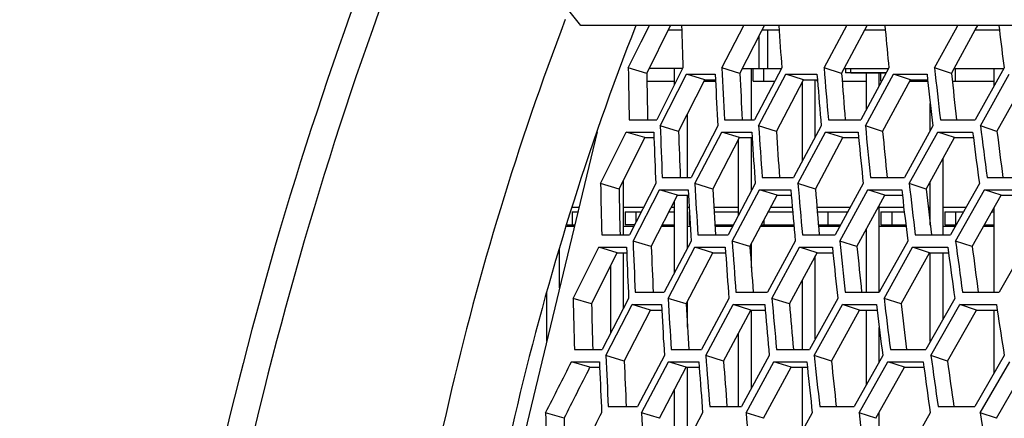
# Model space of a CAD drawing. Header units: millimetres. Extents: x 0 to 420, y 0 to 297.
# Tile 7 of 150: x 65.04 to 74.22, y 78.46 to 82.18. Entities that reach past the tile are written whole.
import ezdxf

# ---------------------------------------------------------------- set-up
doc = ezdxf.new("R2010")
doc.units = ezdxf.units.MM
doc.header["$LTSCALE"] = 23.1
doc.layers.get('0').update_dxf_attribs({"linetype": 'CONTINUOUS'})
for name, color, linetype in [('06___PRT_ALL_SURFS', 7, 'CONTINUOUS'), ('AXES', 7, 'CONTINUOUS'), ('DIM_PILOTEES', 7, 'CONTINUOUS')]:
    doc.layers.add(name, color=color, linetype=linetype)
doc.styles.get("Standard").update_dxf_attribs({"font": 'txt', "width": 0.7})
doc.dimstyles.new('DIMSTYLE_2', dxfattribs={"dimtxt": 2.5, "dimasz": 3.5, "dimexe": 2, "dimexo": 0, "dimtad": 1, "dimdec": 0, "dimlfac": 5, "dimdsep": 46, "dimtxsty": 'Standard', "dimblk": '_FILLED', "dimblk1": '_FILLED', "dimblk2": '_FILLED', "dimcen": 0, "dimazin": 2, "dimtp": 0.8, "dimtm": 0.8, "dimtfac": 1, "dimtdec": 0, "dimtofl": 0, "dimtmove": 0, "dimatfit": 3, "dimldrblk": '_FILLED', "dimfxl": 0, "dimtolj": 1, "dimarcsym": 0})
doc.dimstyles.new('DIMSTYLE_4', dxfattribs={"dimtxt": 2.5, "dimasz": 3.5, "dimexe": 2, "dimexo": 0, "dimtad": 1, "dimdec": 0, "dimlfac": 5, "dimdsep": 46, "dimtxsty": 'Standard', "dimblk": '_FILLED', "dimblk1": '_FILLED', "dimblk2": '_FILLED', "dimcen": 0, "dimazin": 2, "dimtp": 0.5, "dimtm": 0.5, "dimtfac": 1, "dimtdec": 0, "dimtofl": 0, "dimtmove": 0, "dimatfit": 3, "dimldrblk": '_FILLED', "dimfxl": 0, "dimtolj": 1, "dimarcsym": 0})
doc.dimstyles.new('DIMSTYLE_5', dxfattribs={"dimtxt": 2.5, "dimasz": 3.5, "dimexe": 2, "dimexo": 0, "dimtad": 1, "dimdec": 1, "dimlfac": 5, "dimdsep": 46, "dimtxsty": 'Standard', "dimblk": '_FILLED', "dimblk1": '_FILLED', "dimblk2": '_FILLED', "dimcen": 0, "dimazin": 2, "dimtp": 0.3, "dimtm": 0.3, "dimtfac": 1, "dimtdec": 1, "dimtofl": 0, "dimtmove": 0, "dimatfit": 3, "dimldrblk": '_FILLED', "dimfxl": 0, "dimtolj": 1, "dimarcsym": 0})

# ---------------------------------------------------------------- blocks, each defined once
blk = doc.blocks.new('_FILLED')
at = {"color": 0, "linetype": 'ByBlock'}
blk.add_solid([(0, 0), (-1, 0.1429), (-1, -0.1429)], dxfattribs=at)
blk = doc.blocks.new('*D5')
at = {"layer": 'DIM_PILOTEES', "color": 2, "linetype": 'Continuous'}
for p, q in [((103.5571, 103.858), (38.5903, 103.858)), ((40.5903, 103.858), (40.5903, 68.4239)), ((40.5903, 32.9897), (40.5903, 68.4239)), ((103.5571, 32.9897), (38.5903, 32.9897))]:
    blk.add_line(p, q, dxfattribs=at)
at = {"layer": 'DIM_PILOTEES', "color": 2, "linetype": 'Continuous', "xscale": 3.5, "yscale": 3.5, "zscale": 3.5}
for p, rotation in [((40.5903, 103.858), 90), ((40.5903, 32.9897), 270)]:
    blk.add_blockref('_FILLED', p, dxfattribs=dict(at, rotation=rotation))
at = {"layer": 'DIM_PILOTEES', "color": 2, "linetype": 'Continuous', "insert": (37.4653, 68.4239), "char_height": 2.5, "width": 8.303571, "attachment_point": 2, "rotation": 90, "line_spacing_factor": 0.9}
blk.add_mtext('{\\ftxt;\\W0.0001;\\H0.0001;\\~}{\\ftxt;\\W2.2142857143;\\H2.5; }{\\ftxt;\\W0.0001;\\H0.0001;\\~}', dxfattribs=at)
blk = doc.blocks.new('*D6')
at = {"layer": 'DIM_PILOTEES', "color": 2, "linetype": 'Continuous'}
for p, q in [((55.0188, 68.4239), (55.0188, 114.3385)), ((152.0954, 68.4239), (152.0954, 114.3385)), ((55.0188, 112.3385), (103.5571, 112.3385)), ((152.0954, 112.3385), (103.5571, 112.3385))]:
    blk.add_line(p, q, dxfattribs=at)
at = {"layer": 'DIM_PILOTEES', "color": 2, "linetype": 'Continuous', "xscale": 3.5, "yscale": 3.5, "zscale": 3.5, "rotation": 180}
blk.add_blockref('_FILLED', (55.0188, 112.3385), dxfattribs=at)
at = {"layer": 'DIM_PILOTEES', "color": 2, "linetype": 'Continuous', "xscale": 3.5, "yscale": 3.5, "zscale": 3.5}
blk.add_blockref('_FILLED', (152.0954, 112.3385), dxfattribs=at)
at = {"layer": 'DIM_PILOTEES', "color": 2, "linetype": 'Continuous', "insert": (103.8477, 115.4635), "char_height": 2.5, "width": 8.571429, "attachment_point": 2, "line_spacing_factor": 0.9}
blk.add_mtext('{\\ftxt;\\W0.0001;\\H0.0001;\\~}{\\ftxt;\\W2.2857142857;\\H2.5; }{\\ftxt;\\W0.0001;\\H0.0001;\\~}', dxfattribs=at)
blk = doc.blocks.new('*D7')
at = {"layer": 'DIM_PILOTEES', "color": 2, "linetype": 'Continuous'}
for p, q in [((55.0188, 68.4239), (55.0188, 109.4542)), ((61.7571, 82.6039), (61.7571, 109.4542)), ((55.0188, 107.4542), (44.4467, 107.4542)), ((44.4467, 107.4542), (58.3879, 107.4542)), ((69.2571, 107.4542), (58.3879, 107.4542)), ((61.7571, 107.4542), (69.2571, 107.4542))]:
    blk.add_line(p, q, dxfattribs=at)
at = {"layer": 'DIM_PILOTEES', "color": 2, "linetype": 'Continuous', "xscale": 3.5, "yscale": 3.5, "zscale": 3.5}
blk.add_blockref('_FILLED', (55.0188, 107.4542), dxfattribs=at)
at = {"layer": 'DIM_PILOTEES', "color": 2, "linetype": 'Continuous', "xscale": 3.5, "yscale": 3.5, "zscale": 3.5, "rotation": 180}
blk.add_blockref('_FILLED', (61.7571, 107.4542), dxfattribs=at)
at = {"layer": 'DIM_PILOTEES', "color": 2, "linetype": 'Continuous', "insert": (51.411, 110.5792), "char_height": 2.5, "width": 10.446429, "attachment_point": 3, "line_spacing_factor": 0.9}
blk.add_mtext('{\\ftxt;\\W0.0001;\\H0.0001;\\~}{\\ftxt;\\W2.7857142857;\\H2.5; }{\\ftxt;\\W0.0001;\\H0.0001;\\~}', dxfattribs=at)

msp = doc.modelspace()

# ---------------------------------------------------------------- linework, layer by layer
at = {"color": 7, "linetype": 'Continuous'}
for p, q in [((70.2722, 82.1249), (70.1578, 82.2634)), ((137.842, 82.1249), (70.2722, 82.1249)), ((70.8333, 81.9712), (70.9096, 82.1249)), ((71.0868, 82.0839), (71.2111, 82.0839)), ((71.5859, 81.7279), (71.7901, 82.1249)), ((71.9629, 82.0839), (72.1209, 82.0839)), ((72.0122, 82.0839), (72.0122, 81.7239)), ((72.5386, 81.7279), (72.7278, 82.0839)), ((72.7278, 82.0839), (72.7496, 82.1249)), ((72.9176, 82.0839), (73.1088, 82.0839)), ((73.105, 82.1249), (73.1088, 82.0839)), ((73.5685, 81.7279), (73.7633, 82.0839)), ((73.7633, 82.0839), (73.7857, 82.1249)), ((73.9486, 82.0839), (74.1726, 82.0839)), ((74.1675, 82.1249), (74.1726, 82.0839)), ((71.9318, 82.0232), (71.9318, 81.7239)), ((70.7127, 81.7279), (70.8333, 81.9712)), ((70.8852, 81.6761), (70.7127, 81.7279)), ((71.2208, 81.7239), (70.9088, 81.7239)), ((71.2228, 81.7279), (70.9784, 81.2452)), ((71.1451, 81.5744), (71.1451, 81.7239)), ((71.7539, 81.6761), (71.5859, 81.7279)), ((71.7784, 81.7239), (72.1436, 81.7239)), ((71.8611, 81.2452), (71.8611, 81.7239)), ((71.8771, 81.6039), (71.8771, 81.7239)), ((72.1436, 81.7279), (71.8906, 81.2452)), ((71.9771, 81.6039), (71.9771, 81.7239)), ((72.7017, 81.6761), (72.5386, 81.7279)), ((72.727, 81.7239), (73.1425, 81.7239)), ((72.7384, 81.7239), (72.7384, 81.6839)), ((73.1425, 81.7279), (72.8814, 81.2452)), ((73.7262, 81.6761), (73.5685, 81.7279)), ((73.7523, 81.7239), (74.2171, 81.7239)), ((73.7651, 81.6039), (73.7651, 81.7239)), ((74.2171, 81.7279), (73.9486, 81.2452)), ((74.1251, 81.5623), (74.1251, 81.7239)), ((71.0116, 81.1874), (71.2565, 81.6698)), ((71.426, 81.6181), (71.2565, 81.6698)), ((71.2565, 81.6698), (71.5236, 81.6698)), ((71.5236, 81.6698), (71.526, 81.6181)), ((71.9284, 81.1874), (72.1819, 81.6698)), ((72.3467, 81.6181), (72.1819, 81.6698)), ((72.1819, 81.6698), (72.4725, 81.6698)), ((72.4571, 81.0855), (72.4571, 81.6181)), ((72.4725, 81.6698), (72.4765, 81.6181)), ((72.4731, 81.6039), (72.4731, 81.6181)), ((72.7884, 81.6839), (73.1187, 81.6839)), ((72.9238, 81.1874), (73.1853, 81.6698)), ((72.9331, 81.3407), (72.9331, 81.6839)), ((73.0531, 81.5625), (73.0531, 81.6839)), ((73.0691, 81.6039), (73.0691, 81.6839)), ((73.345, 81.6181), (73.1853, 81.6698)), ((73.1853, 81.6698), (73.4987, 81.6698)), ((73.4987, 81.6698), (73.5043, 81.6181)), ((73.9955, 81.1874), (74.2644, 81.6698)), ((70.8864, 81.6039), (71.1451, 81.6039)), ((71.4189, 81.6039), (71.5267, 81.6039)), ((71.8771, 81.6039), (72.0786, 81.6039)), ((72.3371, 80.8613), (72.3371, 81.5997)), ((72.4776, 81.6039), (72.4731, 81.6039)), ((72.7073, 81.6039), (72.9331, 81.6039)), ((73.0755, 81.6039), (73.0691, 81.6039)), ((73.3373, 81.6039), (73.5059, 81.6039)), ((73.734, 81.6039), (74.1251, 81.6039)), ((73.5291, 81.1445), (73.5291, 81.3948)), ((70.7225, 81.2452), (70.9784, 81.2452)), ((71.2651, 80.7067), (71.2651, 81.3001)), ((71.6108, 81.2452), (71.8906, 81.2452)), ((72.5784, 81.2452), (72.8814, 81.2452)), ((73.6232, 81.2452), (73.9486, 81.2452)), ((71.1819, 81.1356), (71.0116, 81.1874)), ((71.5477, 81.1874), (71.2989, 80.7067)), ((72.0939, 81.1356), (71.9284, 81.1874)), ((72.5116, 81.1874), (72.2543, 80.7067)), ((73.0842, 81.1356), (72.9238, 81.1874)), ((73.5527, 81.1874), (73.2876, 80.7067)), ((74.1504, 81.1356), (73.9955, 81.1874)), ((70.4228, 81.1321), (69.2239, 76.1422)), ((70.4547, 80.6491), (70.695, 81.1296)), ((70.8668, 81.0778), (70.695, 81.1296)), ((70.695, 81.1296), (70.9511, 81.1296)), ((70.9511, 81.1296), (70.9529, 81.0778)), ((71.3346, 80.6491), (71.584, 81.1296)), ((71.7512, 81.0778), (71.584, 81.1296)), ((71.584, 81.1296), (71.864, 81.1296)), ((71.7411, 80.355), (71.7411, 81.0583)), ((71.8611, 80.5819), (71.8611, 81.0778)), ((71.864, 81.1296), (71.8674, 81.0778)), ((72.2947, 80.6491), (72.5524, 81.1296)), ((72.7147, 81.0778), (72.5524, 81.1296)), ((72.5524, 81.1296), (72.8557, 81.1296)), ((72.8557, 81.1296), (72.8606, 81.0778)), ((73.3326, 80.6491), (73.598, 81.1296)), ((73.7549, 81.0778), (73.598, 81.1296)), ((73.598, 81.1296), (73.9237, 81.1296)), ((73.9237, 81.1296), (73.9303, 81.0778)), ((73.6491, 80.17), (73.6491, 80.8857)), ((71.0299, 80.7067), (71.2989, 80.7067)), ((71.9617, 80.7067), (72.2543, 80.7067)), ((72.9721, 80.7067), (73.2876, 80.7067)), ((74.0586, 80.7067), (74.3963, 80.7067)), ((70.6272, 80.5974), (70.4547, 80.6491)), ((70.6691, 80.17), (70.6691, 80.6815)), ((70.9687, 80.6491), (70.7242, 80.17)), ((71.5026, 80.5974), (71.3346, 80.6491)), ((71.8966, 80.6491), (71.6433, 80.17)), ((72.4577, 80.5974), (72.2947, 80.6491)), ((72.9033, 80.6491), (72.6418, 80.17)), ((73.4903, 80.5974), (73.3326, 80.6491)), ((73.5291, 80.2617), (73.5291, 80.6678)), ((73.9862, 80.6491), (73.7172, 80.17)), ((70.7578, 80.1126), (71.0028, 80.5916)), ((71.1724, 80.5398), (71.0028, 80.5916)), ((71.0028, 80.5916), (71.272, 80.5916)), ((71.2651, 80.0495), (71.2651, 80.5398)), ((71.272, 80.5916), (71.2747, 80.5398)), ((71.6816, 80.1126), (71.9354, 80.5916)), ((72.1002, 80.5398), (71.9354, 80.5916)), ((71.9354, 80.5916), (72.2283, 80.5916)), ((72.2283, 80.5916), (72.2325, 80.5398)), ((72.6847, 80.1126), (72.9466, 80.5916)), ((73.1062, 80.5398), (72.9466, 80.5916)), ((72.9466, 80.5916), (73.2624, 80.5916)), ((73.2624, 80.5916), (73.2683, 80.5398)), ((73.7646, 80.1126), (74.034, 80.5916)), ((74.1881, 80.5398), (74.034, 80.5916)), ((74.034, 80.5916), (74.372, 80.5916)), ((70.2527, 80.4239), (70.1932, 80.4239)), ((70.8537, 80.4239), (70.6691, 80.4239)), ((71.1451, 80.4239), (71.1132, 80.4239)), ((71.1451, 79.8195), (71.1451, 80.4862)), ((71.2808, 80.4239), (71.2651, 80.4239)), ((71.7411, 80.4239), (71.5117, 80.4239)), ((72.2423, 80.4239), (72.0389, 80.4239)), ((72.7803, 80.4239), (72.4722, 80.4239)), ((73.0531, 79.6347), (73.0531, 80.4423)), ((73.2817, 80.4239), (73.0531, 80.4239)), ((73.5291, 80.4239), (73.5101, 80.4239)), ((73.8597, 80.4239), (73.6491, 80.4239)), ((74.1251, 79.6347), (74.1251, 80.4275)), ((70.1891, 80.3839), (70.1891, 80.2639)), ((70.1891, 80.3839), (70.2431, 80.3839)), ((70.6851, 80.3839), (70.6851, 80.2639)), ((70.6851, 80.3839), (70.8333, 80.3839)), ((70.7851, 80.3839), (70.7851, 80.2894)), ((71.0928, 80.3839), (71.1451, 80.3839)), ((71.2811, 80.3839), (71.2811, 80.2639)), ((71.5138, 80.3839), (71.7411, 80.3839)), ((72.0178, 80.3839), (72.2457, 80.3839)), ((72.4756, 80.3839), (72.7585, 80.3839)), ((72.5731, 80.3839), (72.5731, 80.2639)), ((73.0691, 80.3839), (73.0691, 80.2639)), ((73.0691, 80.3839), (73.2863, 80.3839)), ((73.1691, 80.3839), (73.1691, 80.2639)), ((73.5148, 80.3839), (73.5291, 80.3839)), ((73.6651, 80.3839), (73.6651, 80.2639)), ((73.6651, 80.3839), (73.8373, 80.3839)), ((73.7651, 80.3839), (73.7651, 80.2639)), ((74.1006, 80.3839), (74.1251, 80.3839)), ((70.2105, 80.2481), (70.1383, 80.2481)), ((70.1433, 80.2639), (70.2142, 80.2639)), ((70.764, 80.2481), (70.6691, 80.2481)), ((70.772, 80.2639), (70.6851, 80.2639)), ((71.1451, 80.2481), (71.0236, 80.2481)), ((71.0316, 80.2639), (71.1451, 80.2639)), ((71.2904, 80.2481), (71.2651, 80.2481)), ((71.2895, 80.2639), (71.2811, 80.2639)), ((71.5204, 80.2639), (71.6929, 80.2639)), ((71.6846, 80.2481), (71.5213, 80.2481)), ((72.2574, 80.2481), (71.9461, 80.2481)), ((71.9544, 80.2639), (72.256, 80.2639)), ((71.9771, 80.3068), (71.9771, 80.2639)), ((72.4859, 80.2639), (72.693, 80.2639)), ((72.6844, 80.2481), (72.4873, 80.2481)), ((73.3022, 80.2481), (73.0531, 80.2481)), ((73.0691, 80.2639), (73.3004, 80.2639)), ((73.7611, 80.2481), (73.6491, 80.2481)), ((73.6651, 80.2639), (73.7699, 80.2639)), ((74.1251, 80.2481), (74.0245, 80.2481)), ((74.0333, 80.2639), (74.1251, 80.2639)), ((70.4663, 80.17), (70.7242, 80.17)), ((71.3614, 80.17), (71.6433, 80.17)), ((72.3365, 80.17), (72.6418, 80.17)), ((72.9331, 79.6347), (72.9331, 80.2222)), ((73.3892, 80.17), (73.7172, 80.17)), ((70.1983, 79.5774), (70.4389, 80.0552)), ((70.6108, 80.0035), (70.4389, 80.0552)), ((70.4389, 80.0552), (70.697, 80.0552)), ((70.697, 80.0552), (70.699, 80.0035)), ((70.9281, 80.0609), (70.7578, 80.1126)), ((71.298, 80.1126), (71.0488, 79.6347)), ((71.085, 79.5774), (71.3347, 80.0552)), ((71.502, 80.0035), (71.3347, 80.0552)), ((71.3347, 80.0552), (71.6169, 80.0552)), ((71.6169, 80.0552), (71.6205, 80.0035)), ((71.8472, 80.0609), (71.6816, 80.1126)), ((71.8611, 79.8623), (71.8611, 80.0872)), ((72.2693, 80.1126), (72.0115, 79.6347)), ((72.0524, 79.5774), (72.3106, 80.0552)), ((72.4729, 80.0035), (72.3106, 80.0552)), ((72.3106, 80.0552), (72.6162, 80.0552)), ((72.6162, 80.0552), (72.6214, 80.0035)), ((72.8451, 80.0609), (72.6847, 80.1126)), ((73.3184, 80.1126), (73.0527, 79.6347)), ((73.0981, 79.5774), (73.3643, 80.0552)), ((73.5211, 80.0035), (73.3643, 80.0552)), ((73.3643, 80.0552), (73.6925, 80.0552)), ((73.6925, 80.0552), (73.6993, 80.0035)), ((73.9195, 80.0609), (73.7646, 80.1126)), ((74.4428, 80.1126), (74.1698, 79.6347)), ((70.0731, 79.6764), (70.0731, 80.0391)), ((70.6691, 79.4857), (70.6691, 80.0035)), ((72.4571, 79.1981), (72.4571, 79.9741)), ((73.5291, 79.1748), (73.5291, 80.0035)), ((73.6491, 79.387), (73.6491, 80.0035)), ((70.5491, 79.2521), (70.5491, 79.8808)), ((72.3371, 79.1003), (72.3371, 79.7515)), ((69.9531, 79.1769), (69.9531, 79.6282)), ((70.7778, 79.6347), (71.0488, 79.6347)), ((71.7167, 79.6347), (72.0115, 79.6347)), ((72.7348, 79.6347), (73.0527, 79.6347)), ((73.8296, 79.6347), (74.1698, 79.6347)), ((70.3708, 79.5257), (70.1983, 79.5774)), ((70.7163, 79.5774), (70.4712, 79.1003)), ((70.5052, 79.043), (70.7508, 79.5201)), ((70.9204, 79.4684), (70.7508, 79.5201)), ((70.7508, 79.5201), (71.0221, 79.5201)), ((71.0221, 79.5201), (71.0249, 79.4684)), ((71.2529, 79.5257), (71.085, 79.5774)), ((71.2651, 79.3093), (71.2651, 79.5489)), ((71.6512, 79.5774), (71.3973, 79.1003)), ((71.436, 79.043), (71.6905, 79.5201)), ((71.8553, 79.4684), (71.6905, 79.5201)), ((71.6905, 79.5201), (71.9856, 79.5201)), ((71.9856, 79.5201), (71.9901, 79.4684)), ((72.2154, 79.5257), (72.0524, 79.5774)), ((72.6656, 79.5774), (72.4034, 79.1003)), ((72.4467, 79.043), (72.7094, 79.5201)), ((72.869, 79.4684), (72.7094, 79.5201)), ((72.7094, 79.5201), (73.0276, 79.5201)), ((73.0276, 79.5201), (73.0337, 79.4684)), ((73.2558, 79.5257), (73.0981, 79.5774)), ((73.7568, 79.5774), (73.4869, 79.1003)), ((73.5348, 79.043), (73.8051, 79.5201)), ((73.9591, 79.4684), (73.8051, 79.5201)), ((73.8051, 79.5201), (74.1456, 79.5201)), ((74.1456, 79.5201), (74.1534, 79.4684)), ((71.8611, 78.7351), (71.8611, 79.4684)), ((72.9331, 78.7711), (72.9331, 79.4684)), ((74.1251, 78.8812), (74.1251, 79.4684)), ((71.7411, 78.5662), (71.7411, 79.2537)), ((73.0531, 78.9856), (73.0531, 79.3065)), ((70.2114, 79.1003), (70.4712, 79.1003)), ((70.6755, 78.9913), (70.5052, 79.043)), ((71.0495, 79.043), (70.7995, 78.5662)), ((71.1132, 79.1003), (71.3973, 79.1003)), ((71.6016, 78.9913), (71.436, 79.043)), ((72.0282, 79.043), (71.7695, 78.5662)), ((72.0957, 79.1003), (72.4034, 79.1003)), ((72.6071, 78.9913), (72.4467, 79.043)), ((73.0852, 79.043), (72.8186, 78.5662)), ((73.1565, 79.1003), (73.4869, 79.1003)), ((73.6897, 78.9913), (73.5348, 79.043)), ((74.2181, 79.043), (73.9441, 78.5662)), ((70.3559, 78.934), (70.1841, 78.9858)), ((70.1841, 78.9858), (70.4441, 78.9858)), ((70.4441, 78.9858), (70.4462, 78.934)), ((70.8361, 78.509), (71.0867, 78.9858)), ((71.2539, 78.934), (71.0867, 78.9858)), ((71.0867, 78.9858), (71.371, 78.9858)), ((71.371, 78.9858), (71.3747, 78.934)), ((71.8108, 78.509), (72.07, 78.9858)), ((72.2322, 78.934), (72.07, 78.9858)), ((72.07, 78.9858), (72.3778, 78.9858)), ((72.3778, 78.9858), (72.3832, 78.934)), ((72.8645, 78.509), (73.1316, 78.9858)), ((73.2885, 78.934), (73.1316, 78.9858)), ((73.1316, 78.9858), (73.4623, 78.9858)), ((73.4623, 78.9858), (73.4693, 78.934)), ((73.9945, 78.509), (74.2689, 78.9858)), ((71.2651, 78.2445), (71.2651, 78.934)), ((72.3371, 78.3434), (72.3371, 78.934)), ((71.1451, 78.0322), (71.1451, 78.7266)), ((70.1152, 78.4573), (69.9428, 78.509)), ((70.5264, 78.5662), (70.7995, 78.5662)), ((71.0041, 78.4573), (70.8361, 78.509)), ((71.4066, 78.509), (71.1517, 78.0322)), ((71.4725, 78.5662), (71.7695, 78.5662)), ((71.9738, 78.4573), (71.8108, 78.509)), ((72.4286, 78.509), (72.1653, 78.0322)), ((72.4983, 78.5662), (72.8186, 78.5662)), ((73.0222, 78.4573), (72.8645, 78.509)), ((73.0531, 78.2039), (73.0531, 78.5127)), ((73.5281, 78.509), (73.257, 78.0322)), ((73.6013, 78.5662), (73.9441, 78.5662)), ((74.1465, 78.4573), (73.9945, 78.509))]:
    msp.add_line(p, q, dxfattribs=at)
at = {"color": 2, "linetype": 'Continuous'}
msp.add_line((72.7884, 81.6839), (72.7884, 81.7239), dxfattribs=at)
at = {"color": 7, "linetype": 'Continuous'}
for centre, radius, start, end in [((95.551, 72.4887), 27.2096, 159.1374, 174.84109), ((95.3671, 72.5116), 26.3954, 158.64122, 174.75498), ((142.3156, 84.2488), 71.1375, 181.71086, 182.03085), ((141.5772, 86.3426), 69.5868, 183.474808, 183.802414), ((141.3451, 88.364), 68.5246, 185.258397, 185.557412), ((141.4817, 90.3311), 67.8125, 186.985493, 187.288652), ((143.8226, 82.968), 73.1203, 180.971836, 181.350145), ((142.9717, 85.1563), 71.468, 182.749644, 183.137132), ((142.5879, 87.2599), 70.2674, 184.515477, 184.910401), ((142.6344, 89.3062), 69.4804, 186.261813, 186.662405), ((143.2259, 85.0137), 71.7802, 182.71142, 183.05564), ((142.8427, 87.1315), 70.5818, 184.480167, 184.830944), ((142.8911, 89.1921), 69.799, 186.229539, 186.585303), ((144.8318, 83.7552), 73.8648, 181.992239, 182.365363), ((144.3613, 85.9685), 72.5905, 183.776456, 184.156767), ((144.3366, 88.1192), 71.7484, 185.544199, 185.929984), ((144.7267, 90.2332), 71.3073, 187.288022, 187.677567), ((145.1143, 83.6025), 74.2044, 181.949728, 182.280984), ((144.6458, 85.8309), 72.9335, 183.736581, 184.074163), ((144.6245, 87.9969), 72.0966, 185.50711, 185.849498), ((145.0195, 90.1264), 71.6628, 187.253846, 187.599517), ((146.8928, 82.2616), 76.4552, 181.208504, 181.567637), ((146.3427, 84.5915), 75.1116, 183.008649, 183.374666), ((146.2537, 86.8538), 74.2188, 184.795549, 185.166797), ((146.5951, 89.076), 73.7456, 186.561536, 186.936352), ((146.6579, 84.4435), 75.4842, 182.964403, 183.289129), ((146.5741, 86.7221), 74.5982, 184.753813, 185.08312), ((146.9223, 88.9609), 74.1338, 186.522465, 186.854876), ((148.5356, 83.1197), 77.8359, 182.214069, 182.566169), ((148.392, 85.5005), 76.8993, 184.017679, 184.374715), ((148.6943, 87.8382), 76.4012, 185.803599, 186.163963), ((149.4177, 90.1589), 76.3172, 187.564268, 187.926365), ((148.8821, 82.96), 78.239, 182.165678, 182.477932), ((148.746, 85.358), 77.3111, 183.971493, 184.288058), ((149.0574, 87.7134), 76.8238, 185.759802, 186.079251), ((149.7917, 90.0523), 76.7531, 187.523017, 187.843937), ((150.9411, 81.5436), 80.7667, 181.39492, 181.733535), ((150.7559, 84.0493), 79.7963, 183.212601, 183.555804), ((151.0321, 86.5095), 79.2833, 185.01602, 185.362261), ((151.7459, 88.952), 79.2045, 186.797393, 187.145128), ((151.1444, 83.8947), 80.2417, 183.162194, 183.466402), ((151.4325, 86.3736), 79.742, 184.967698, 185.274525), ((152.1603, 88.8355), 79.6791, 186.751343, 187.059422), ((153.3083, 91.3062), 80.0353, 188.505698, 188.813692), ((153.3477, 82.4898), 82.9142, 182.38252, 182.712326), ((153.6145, 85.079), 82.3999, 184.200806, 184.533308), ((154.3358, 87.6506), 82.3402, 186.000466, 186.334174), ((155.4938, 90.2319), 82.7192, 187.773849, 188.107303), ((153.7712, 82.3217), 83.3939, 182.328149, 182.620433), ((154.0535, 84.9304), 82.896, 184.14819, 184.442782), ((154.7923, 87.5226), 82.8555, 185.949821, 186.245401), ((155.9703, 90.1258), 83.2566, 187.725368, 188.020643), ((156.1663, 80.8118), 86.2543, 181.529822, 181.846721), ((156.4451, 83.5354), 85.7564, 183.360158, 183.679361), ((157.1954, 86.2428), 85.7341, 185.175487, 185.495558), ((158.4018, 88.9631), 86.1738, 186.96794, 187.287468), ((160.0524, 91.7239), 87.0666, 188.730045, 189.047666)]:
    msp.add_arc(centre, radius, start, end, dxfattribs=at)
for points, knots in [([(72.2772, 90.3299), (70.3379, 87.5293), (67.2674, 81.2591), (66.0884, 74.3873), (65.9784, 70.9249)], [0, 0, 0, 0, 0.495804, 1, 1, 1, 1]), ([(72.4738, 90.2618), (70.5686, 87.4857), (67.546, 81.2852), (66.3662, 74.4976), (66.244, 71.0751)], [0, 0, 0, 0, 0.495757, 1, 1, 1, 1])]:
    msp.add_open_spline(points, degree=3, knots=knots, dxfattribs=at)
for points in [[(69.9428, 78.509), (70.0231, 78.668), (70.1035, 78.8269), (70.1841, 78.9858)], [(70.4646, 78.509), (70.3825, 78.3501), (70.3005, 78.1912), (70.2186, 78.0322)]]:
    msp.add_open_spline(points, degree=3, dxfattribs=at)
at = {"layer": '06___PRT_ALL_SURFS', "color": 7, "linetype": 'Continuous'}
for p, q in [((70.8852, 81.6761), (71.1071, 82.1249)), ((71.7539, 81.6761), (71.9565, 82.0712)), ((71.9565, 82.0712), (71.984, 82.1249)), ((72.727, 81.7239), (72.9176, 82.0839)), ((72.9176, 82.0839), (72.9394, 82.1249)), ((73.7523, 81.7239), (73.9486, 82.0839)), ((73.9486, 82.0839), (73.9709, 82.1249)), ((72.7017, 81.6761), (72.727, 81.7239)), ((73.7262, 81.6761), (73.7523, 81.7239)), ((71.1819, 81.1356), (71.426, 81.6181)), ((71.426, 81.6181), (71.526, 81.6181)), ((72.0939, 81.1356), (72.3467, 81.6181)), ((72.3467, 81.6181), (72.4765, 81.6181)), ((73.0842, 81.1356), (73.345, 81.6181)), ((73.345, 81.6181), (73.5043, 81.6181)), ((74.1504, 81.1356), (74.4184, 81.6181)), ((70.6272, 80.5974), (70.8668, 81.0778)), ((70.8668, 81.0778), (70.9529, 81.0778)), ((71.5026, 80.5974), (71.7512, 81.0778)), ((71.7512, 81.0778), (71.8674, 81.0778)), ((72.4577, 80.5974), (72.7147, 81.0778)), ((72.7147, 81.0778), (72.8606, 81.0778)), ((73.4903, 80.5974), (73.7549, 81.0778)), ((73.7549, 81.0778), (73.9303, 81.0778)), ((70.9281, 80.0609), (71.1724, 80.5398)), ((71.1724, 80.5398), (71.2747, 80.5398)), ((71.8472, 80.0609), (72.1002, 80.5398)), ((72.1002, 80.5398), (72.2325, 80.5398)), ((72.8451, 80.0609), (73.1062, 80.5398)), ((73.1062, 80.5398), (73.2683, 80.5398)), ((73.9195, 80.0609), (74.1881, 80.5398)), ((74.1881, 80.5398), (74.3795, 80.5398)), ((70.3708, 79.5257), (70.6108, 80.0035)), ((70.6108, 80.0035), (70.699, 80.0035)), ((71.2529, 79.5257), (71.502, 80.0035)), ((71.502, 80.0035), (71.6205, 80.0035)), ((72.2154, 79.5257), (72.4729, 80.0035)), ((72.4729, 80.0035), (72.6214, 80.0035)), ((73.2558, 79.5257), (73.5211, 80.0035)), ((73.5211, 80.0035), (73.6993, 80.0035)), ((70.6755, 78.9913), (70.9204, 79.4684)), ((70.9204, 79.4684), (71.0249, 79.4684)), ((71.6016, 78.9913), (71.8553, 79.4684)), ((71.8553, 79.4684), (71.9901, 79.4684)), ((72.6071, 78.9913), (72.869, 79.4684)), ((72.869, 79.4684), (73.0337, 79.4684)), ((73.6897, 78.9913), (73.9591, 79.4684)), ((73.9591, 79.4684), (74.1534, 79.4684)), ((70.3559, 78.934), (70.4462, 78.934)), ((71.0041, 78.4573), (71.2539, 78.934)), ((71.2539, 78.934), (71.3747, 78.934)), ((71.9738, 78.4573), (72.2322, 78.934)), ((72.2322, 78.934), (72.3832, 78.934)), ((73.0222, 78.4573), (73.2885, 78.934)), ((73.2885, 78.934), (73.4693, 78.934)), ((74.1465, 78.4573), (74.42, 78.934))]:
    msp.add_line(p, q, dxfattribs=at)
for centre, radius, start, end in [((144.2118, 82.8227), 73.3355, 180.895843, 181.232582), ((143.3258, 85.0093), 71.6495, 182.666446, 183.011473), ((142.9083, 87.1096), 70.4166, 184.425475, 184.777246), ((142.9221, 89.151), 69.5985, 186.165456, 186.522401), ((145.1927, 83.6066), 74.052, 181.912229, 182.24431), ((144.6869, 85.8165), 72.7438, 183.689418, 184.028017), ((144.628, 87.9622), 71.8688, 185.450565, 185.794162), ((144.9847, 90.0693), 71.3954, 187.18827, 187.535342), ((147.2611, 82.1114), 76.6489, 181.131863, 181.451372), ((146.6742, 84.438), 75.2696, 182.924768, 183.250522), ((146.5493, 86.6951), 74.342, 184.704841, 185.035374), ((146.8555, 88.9102), 73.8347, 186.464463, 186.798299), ((148.8734, 82.9647), 77.9994, 182.133529, 182.446813), ((148.692, 85.3402), 77.026, 183.930092, 184.247891), ((148.9573, 87.6705), 76.4917, 185.709409, 186.030295), ((149.6439, 89.9817), 76.3716, 187.46396, 187.786518), ((151.2857, 81.3872), 80.9363, 181.317895, 181.61913), ((151.061, 83.8875), 79.9271, 183.128322, 183.433761), ((151.298, 86.3401), 79.3757, 184.924909, 185.233176), ((151.9729, 88.7727), 79.2583, 186.69992, 187.009645), ((153.6582, 82.3267), 83.0497, 182.301725, 182.595224), ((153.8837, 84.908), 82.4945, 184.112964, 184.408987), ((154.5636, 87.4694), 82.3938, 185.906028, 186.203251), ((155.6797, 90.0379), 82.7308, 187.673307, 187.970433), ((156.4829, 80.6475), 86.3954, 181.452677, 181.734702)]:
    msp.add_arc(centre, radius, start, end, dxfattribs=at)
msp.add_open_spline([(70.1152, 78.4573), (70.1953, 78.6163), (70.2756, 78.7752), (70.3559, 78.934)], degree=3, dxfattribs=at)
at = {"layer": 'AXES', "color": 7, "linetype": 'Continuous'}
msp.add_line((73.1187, 81.6839), (72.7384, 81.6839), dxfattribs=at)

# ---------------------------------------------------------------- dimensions: what is measured, and where the dimension line sits
at = {"layer": 'DIM_PILOTEES', "color": 2, "linetype": 'Continuous'}
for base, p1, p2, angle, text, dimstyle, picture, middle in [((55.0188, 112.3385), (152.0954, 68.4239), (55.0188, 68.4239), 180, '{\\ftxt;\\W0.0001;\\H0.0001;\\~}{\\ftxt;\\W2.2857142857;\\H2.5; }{\\ftxt;\\W0.0001;\\H0.0001;\\~}', 'DIMSTYLE_2', '*D6', (103.4905, 112.3385)), ((55.0188, 107.4542), (61.7571, 82.6039), (55.0188, 68.4239), 180, '{\\ftxt;\\W0.0001;\\H0.0001;\\~}{\\ftxt;\\W2.7857142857;\\H2.5; }{\\ftxt;\\W0.0001;\\H0.0001;\\~}', 'DIMSTYLE_5', '*D7', (47.5717, 107.4542)), ((40.5903, 32.9897), (103.5571, 103.858), (103.5571, 32.9897), 270, '{\\ftxt;\\W0.0001;\\H0.0001;\\~}{\\ftxt;\\W2.2142857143;\\H2.5; }{\\ftxt;\\W0.0001;\\H0.0001;\\~}', 'DIMSTYLE_4', '*D5', (40.5903, 68.0667))]:
    dim = msp.add_linear_dim(base=base, p1=p1, p2=p2, angle=angle, text=text, dimstyle=dimstyle, dxfattribs=at)
    dim.commit()
    dim.dimension.update_dxf_attribs({"geometry": picture, "text_midpoint": middle, "dimtype": 160})

doc.saveas('drawing.dxf')
